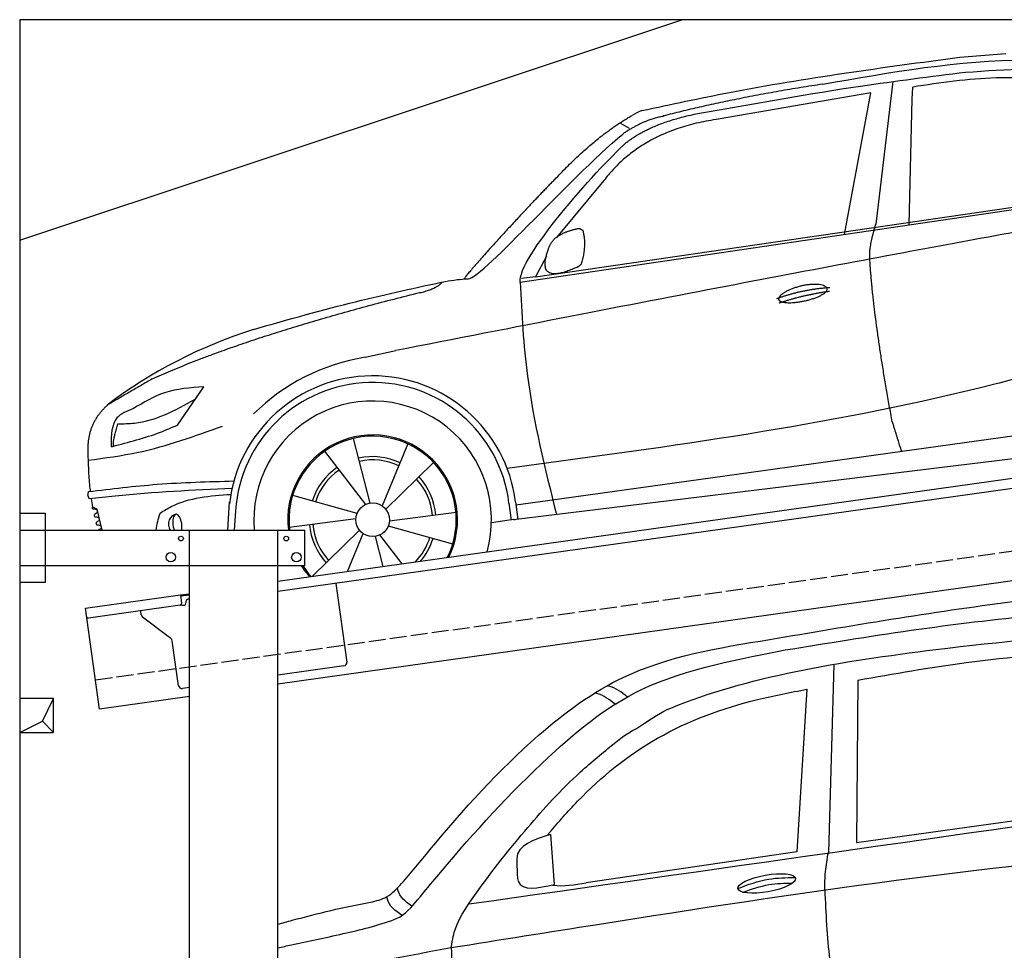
# Model space of a CAD drawing. Extents: x 524 to 6324, y 265 to 5290.
# Tile 2 of 3: x 524 to 3424, y 2548 to 5290. Entities that reach past the tile are written whole.
import ezdxf

# ---------------------------------------------------------------- set-up
doc = ezdxf.new("R2010")
doc.units = 0
doc.header["$LTSCALE"] = 10
doc.header["$MEASUREMENT"] = 0
doc.linetypes.add('GEN3', pattern=[6.25, 5, -1.25])
doc.layers.get('0').update_dxf_attribs({"linetype": 'CONTINUOUS'})
for name, color, linetype in [('3', 6, 'GEN3'), ('BREAKTHROUGH', 1, 'CONTINUOUS'), ('CAR', 1, 'CONTINUOUS')]:
    doc.layers.add(name, color=color, linetype=linetype)
doc.layers.add('AM_0', color=7, linetype='CONTINUOUS', lineweight=30)

# ---------------------------------------------------------------- blocks, each defined once
blk = doc.blocks.new('car_150_')
at = {"layer": 'CAR'}
for p, q in [((6993.7, 5277.2), (7129.2, 5288.8)), ((6796.4, 5203.8), (6750.1, 4783)), ((6731.9, 5170.4), (6283.3, 5089.2)), ((6657.9, 4752.4), (6731.9, 5170.4)), ((6853.7, 5152.6), (6855.4, 5188)), ((6848, 4782.8), (6853.7, 5152.6)), ((5993.7, 5075.5), (6021.3, 5060)), ((5703.5, 4603.8), (7806, 4931.3)), ((5748.6, 4619.9), (7887.1, 4949.3)), ((5948.1, 4905.6), (5809.7, 4736.5)), ((5780.5, 4681.2), (5748.6, 4619.9)), ((5748.6, 4619.9), (5707.7, 4614.5)), ((5249.2, 4379.1), (5338.8, 4399.4)), ((4697.5, 4174.8), (4774.2, 4288.5)), ((7646, 4233.7), (5761.2, 3956.2)), ((5689.3, 3904.2), (7721.3, 4169.7)), ((5267.2, 3949.5), (5216.9, 4139.6)), ((5377, 4125.1), (5302.6, 3941.6)), ((5131.5, 4101.3), (5253.2, 3945.1)), ((5313.4, 3931.7), (5452.9, 4070.3)), ((5734.4, 4063.7), (5670.2, 4054.4)), ((4848.5, 3866.9), (4853.3, 3950.1)), ((5228.7, 3918.3), (5038.9, 3969.8)), ((5676.1, 3953), (5682.6, 3903)), ((5695.3, 3956.7), (5702.3, 3904.6)), ((5761.2, 3956.2), (5696.7, 3946.7)), ((4463, 3925.5), (4449.3, 3931.7)), ((4478.1, 3864), (4463, 3925.5)), ((4871, 3924.2), (4867.7, 3867.1)), ((5520.5, 3924.4), (5324.3, 3897.1)), ((5029.4, 3876.7), (5225.5, 3904)), ((5689.3, 3904.2), (5624.9, 3894.7)), ((5693.6, 3903), (5693.4, 3904.4)), ((5236.4, 3869.4), (5098.3, 3732.1)), ((5201.8, 3747.5), (5247.2, 3859.5)), ((5321.2, 3882.8), (5511, 3831.3)), ((5282.7, 3851.6), (5306.1, 3763)), ((5362.6, 3771.4), (5296.6, 3856))]:
    blk.add_line(p, q, dxfattribs=at)
blk.add_circle((5274.9, 3900.5), 49.6, dxfattribs=at)
for centre, radius, start, end in [((6122, 4949.8), 174.5, 111.2882, 121.9546), ((5356.2, 3104.6), 1422.1, 107.8766, 127.519), ((5347.7, 3787.7), 599.5, 99.4563, 135.2463), ((5274.9, 3900.5), 424.2, 7.6054, 174.1435), ((5274.9, 3900.5), 404.6, 7.4461, 176.652), ((5274.9, 3900.5), 350, 344.7595, 185.4081), ((5274.9, 3900.5), 250, 334.2204, 187.3999), ((5274.9, 3900.5), 246.4, 333.6424, 187.5031), ((5274.9, 3900.5), 186.2, 64.7762, 103.2667), ((5274.9, 3900.5), 176.5, 64.6018, 103.1816), ((5274.9, 3900.5), 186.2, 124.7762, 163.2667), ((5274.9, 3900.5), 176.5, 124.6018, 163.1816), ((5274.9, 3900.5), 176.5, 4.6018, 43.1816), ((5274.9, 3900.5), 186.2, 4.7762, 43.2667), ((5274.9, 3900.5), 176.5, 184.6018, 223.1816), ((5274.9, 3900.5), 186.2, 184.7762, 223.2667), ((5274.9, 3900.5), 176.5, 315.6124, 343.1816), ((5274.9, 3900.5), 186.2, 319.3932, 343.2667), ((5274.9, 3900.5), 250, 213.2019, 222.6786), ((5274.9, 3900.5), 246.4, 213.7482, 223.2566), ((5274.9, 3900.5), 350, 217.4387, 217.626)]:
    blk.add_arc(centre, radius, start, end, dxfattribs=at)
for centre, major_axis, ratio, start_param, end_param in [((4699.7, 3882.5), (4.4, -29.4), 0.870747, 3.078863, 5.190641), ((4699.8, 3882.5), (-4.4, 29.6), 0.439627, 4.05108, 8.39242), ((4699.7, 3882.6), (4.4, -29.5), 0.784824, 3.019947, 3.143719)]:
    blk.add_ellipse(centre, major_axis=major_axis, ratio=ratio, start_param=start_param, end_param=end_param, dxfattribs=at)
for points in [[(6058.7, 5112.4), (6315.6, 5167.8), (6993.6, 5277.2)], [(6590.3, 5194.3), (7191.5, 5270.3), (7389.2, 5264.7)], [(7010.2, 5233), (7365.4, 5231.9), (7863.2, 4999)], [(6252.1, 5110.1), (6701.9, 5189.7), (7011, 5233.1)], [(7280.4, 5213.4), (7100.8, 5216.9), (6855.4, 5188)], [(5483, 4604.3), (5518.2, 4610.1), (5547.5, 4613)], [(5703.5, 4603.8), (5727.7, 4327.2), (5815.9, 3920.7)], [(7654.8, 4478.5), (7099.9, 4313.4), (5734.4, 4063.7)], [(4774.2, 4288.5), (4659.3, 4269.8), (4567.9, 4222.9)], [(4521.8, 4177.7), (4571.6, 4179.9), (4749.3, 4251.6)], [(4567.9, 4222.9), (4519.6, 4194.8), (4502.9, 4113.4)], [(4435.2, 4069.4), (4583.3, 4094.2), (4831, 4173.4)], [(4506.8, 4110.9), (4647.6, 4153.7), (4697.5, 4174.8)], [(4502.9, 4113.4), (4503.1, 4110.8), (4506.8, 4110.9)], [(4437.7, 3977.1), (4639.7, 4000.1), (4865.6, 4011.8)], [(4439.9, 3955.5), (4435.9, 3967.1), (4437.7, 3977.1)], [(4860.2, 3989.6), (4515.7, 3964.4), (4439.9, 3955.5)], [(4648.5, 3915.5), (4682.8, 3935.6), (4856.8, 3972.2)], [(4452, 3925), (4450.8, 3925.8), (4449.5, 3930), (4449.3, 3931.7)], [(4455.1, 3908.2), (4458.1, 3913), (4464.2, 3915.7), (4462.2, 3923.2), (4452, 3925)], [(4457.8, 3901.6), (4456.6, 3902.4), (4455.3, 3906.6), (4455.1, 3908.2)], [(4461, 3884.9), (4463.9, 3889.5), (4470, 3892.3), (4467.9, 3899.7), (4457.8, 3901.6)], [(4463.7, 3878.2), (4462.5, 3879), (4461.2, 3883.2), (4461, 3884.9)]]:
    blk.add_spline(points, degree=3, dxfattribs=at)
for points, degree in [([(6590.3, 5194.3), (6342.2, 5155.3), (6121.6, 5097.1)], 2), ([(6013, 5017.6), (6096.2, 5083.6), (6251.3, 5110.3)], 2), ([(5803.2, 4907.4), (5922.7, 5036.5), (6029.7, 5097.9)], 2), ([(6284.4, 5088.8), (6061.8, 5056.7), (5948.1, 4905.6)], 2), ([(6123.2, 5096.2), (6065.8, 5086.5), (6002.6, 5043)], 2), ([(5547.5, 4613), (5577.3, 4598.4), (5843.2, 4907.6), (6002.6, 5043)], 3), ([(5703.8, 4603.3), (5695, 4674.1), (5922.8, 4934.4), (6013, 5017.6)], 3), ([(5803.2, 4907.4), (5732.5, 4835), (5644.3, 4736.7), (5532.9, 4612.6), (5539.4, 4612.3)], 4), ([(7979.4, 4899), (7725, 4888.3), (5338.8, 4399.4)], 2), ([(5837.6, 4753), (5865, 4763.1), (5877.9, 4763.9)], 2), ([(5877.9, 4763.9), (5884.9, 4758.8), (5887.3, 4759.1)], 2), ([(5883.9, 4659.5), (5901.1, 4713.7), (5887.3, 4759.1)], 2), ([(6732.8, 4687.3), (6731.1, 4718.4), (6750.1, 4783)], 2), ([(5785.9, 4700), (5794.1, 4735.6), (5837.6, 4753)], 2), ([(5871.8, 4649.8), (5747.2, 4591.7), (5785.9, 4700)], 2), ([(6803, 4201), (6743.7, 4508.9), (6732.8, 4687.3)], 2), ([(5871.8, 4649.8), (5877.4, 4652.5), (5883.9, 4659.5)], 2), ([(4919.6, 4458.1), (5131.9, 4523.6), (5319.2, 4569), (5483, 4604.3)], 3), ([(5399.6, 4569.1), (5453.7, 4579.5), (5474.4, 4601.9)], 2), ([(6460.2, 4561.7), (6532.3, 4589.4), (6615.8, 4595.9)], 2), ([(6467.2, 4548.7), (6538.3, 4574), (6615.5, 4584.7)], 2), ([(4622.5, 4310.5), (4903.3, 4440.5), (5399.6, 4569.1)], 2), ([(4622.5, 4310.5), (4492.9, 4233.7)], 1), ([(4492.9, 4233.7), (4430.6, 4178.8), (4434.3, 4093)], 2), ([(4521.8, 4177.7), (4507.9, 4132), (4508.6, 4113.8)], 2), ([(6803, 4201), (6822.6, 4138.3), (6831.4, 4112.8)], 2), ([(4508.6, 4113.8), (4511.9, 4114.1), (4510.2, 4111.7)], 2), ([(4445.5, 3956.2), (4446.7, 3948), (4448, 3939.9), (4449.3, 3931.7)], 3), ([(4637.5, 3865.3), (4639.1, 3881.6), (4643.8, 3898.6), (4648.5, 3915.5)], 3)]:
    blk.add_open_spline(points, degree=degree, dxfattribs=at)
for points, degree, knots in [([(6465.7, 4559.3), (6463.6, 4567.3), (6482, 4586.6), (6560.8, 4618.6), (6657.6, 4599.5), (6576.9, 4555.6), (6492.9, 4543.8), (6467.7, 4551.3), (6465.7, 4559.3)], 5, [0, 0, 0, 0, 0, 0, 0.300106, 0.500106, 0.700106, 1, 1, 1, 1, 1, 1]), ([(4434.3, 4093), (4435.5, 4060.6), (4436.9, 4022.1), (4441.6, 3983.8), (4442.4, 3977.7)], 3, [0, 0, 0, 0, 97.108013, 115.616313, 115.616313, 115.616313, 115.616313]), ([(4467.9, 3864), (4468.3, 3864.8), (4470.3, 3867.4), (4478.3, 3867.4), (4474, 3879.3), (4467.4, 3878.6), (4463.7, 3878.2)], 3, [2.682731, 2.682731, 2.682731, 2.682731, 5.656821, 12.3267, 20.012637, 30.346325, 30.346325, 30.346325, 30.346325])]:
    blk.add_open_spline(points, degree=degree, knots=knots, dxfattribs=at)
blk = doc.blocks.new('CAR_EG')
at = {"layer": 'CAR'}
for p, q in [((33784.9, 2644.9), (33768.8, 2090.9)), ((33855.2, 2598.7), (33852.2, 2120.1)), ((33705.9, 2571.9), (33676, 2092.9)), ((33852.2, 2120.1), (34567.6, 2220.6)), ((32950.4, 2144.1), (32961.3, 1996.3)), ((33676, 2092.9), (33055.3, 2001.9)), ((32851.3, 2067.7), (32852.3, 2023.4))]:
    blk.add_line(p, q, dxfattribs=at)
blk.add_ellipse((33587.4, 1999.8), major_axis=(-85, -15.3), ratio=0.28676, dxfattribs=at)
for points, knots in [([(33596.2, 2718.6), (33833.8, 2759.2), (34248.6, 2830.2), (34671.7, 2869.7), (34851.8, 2870.2)], [0, 0, 0, 0, 724.09838, 1264.268143, 1264.268143, 1264.268143, 1264.268143]), ([(33641.3, 2687.7), (33888.6, 2727.9), (34289.4, 2793.1), (34696.2, 2808.8), (34851.8, 2807)], [0, 0, 0, 0, 750.99467, 1217.35525, 1217.35525, 1217.35525, 1217.35525]), ([(33203.6, 2456.4), (33274.2, 2503.5), (33505.2, 2604.9), (34003.4, 2687.4), (34469.5, 2730.1), (34567.3, 2738.8)], [0, 0, 0, 0, 57.768711, 889.406275, 1467.79431, 1467.79431, 1467.79431, 1467.79431]), ([(32511.9, 1999.5), (32540.7, 2032.1), (32664.8, 2185.7), (32868.8, 2412.1), (33192.2, 2651), (33443.2, 2694.1), (33596.2, 2718.6)], [50.344413, 50.344413, 50.344413, 50.344413, 177.37825, 645.222843, 958.928175, 1403.607995, 1403.607995, 1403.607995, 1403.607995]), ([(32539, 1928.3), (32594.1, 1993.3), (32717.5, 2142.3), (32922, 2364), (33233.9, 2614.9), (33520.5, 2663.7), (33641.3, 2687.7)], [50.344413, 50.344413, 50.344413, 50.344413, 177.37825, 645.222843, 958.928175, 1403.607995, 1403.607995, 1403.607995, 1403.607995]), ([(32657.7, 1810.8), (32662.7, 1837.8), (32671, 1881.3), (32747.8, 1998.5), (32864.2, 2144.7), (32997.2, 2295.2), (33118.4, 2396.8), (33172.1, 2440.2), (33203.6, 2456.4)], [0, 0, 0, 0, 49.530978, 151.975748, 416.614123, 642.731173, 769.0417, 862.873828, 862.873828, 862.873828, 862.873828]), ([(32657.7, 1810.8), (32801.3, 1833.7), (33529.6, 1949.8), (34261.4, 2059.7), (34851.8, 2102.1)], [0, 0, 0, 0, 436.512598, 2212.794207, 2212.794207, 2212.794207, 2212.794207]), ([(33517.4, 1974), (33542.6, 1983.3), (33589.9, 1999.4), (33639.9, 2000.6), (33663.2, 2000.9)], [14.4466, 14.4466, 14.4466, 14.4466, 94.349912, 163.782287, 163.782287, 163.782287, 163.782287]), ([(32147.1, 1879.7), (32161.4, 1883.6), (32253.2, 1908.3), (32340.9, 1930.5), (32419.9, 1944.5)], [480.055163, 480.055163, 480.055163, 480.055163, 524.621583, 765.993096, 765.993096, 765.993096, 765.993096]), ([(32147.1, 1810.2), (32160.6, 1813.1), (32224.9, 1826.6), (32326.6, 1848.2), (32457.9, 1879.4), (32514.8, 1903.7), (32539, 1928.3)], [490.628989, 490.628989, 490.628989, 490.628989, 533.213795, 695.201858, 838.866463, 874.591058, 874.591058, 874.591058, 874.591058])]:
    blk.add_open_spline(points, degree=3, knots=knots, dxfattribs=at)
for points in [[(33855.2, 2598.7), (34175.2, 2650.7), (34559.8, 2688)], [(33176.9, 2549.1), (33122, 2581.2), (33118.4, 2582)], [(32947, 2148.7), (33030.2, 2241.9), (33265.6, 2427.5), (33559.7, 2541.7), (33705.9, 2571.9)], [(33140.6, 2528.1), (33086.7, 2559.9), (33082.7, 2560.9)], [(32950.4, 2144.1), (32851.2, 2072.7), (32851.3, 2067.7)], [(33758.1, 1980.9), (33760.4, 2034.3), (33768.8, 2090.9)], [(32852.3, 2023.4), (32855.7, 2006.5), (32961.3, 1996.3)], [(33502.5, 1985.1), (33592.8, 2012.4), (33670.5, 2017.1)], [(32419.9, 1944.5), (32467.7, 1960.5), (32511.9, 1999.5)], [(32542.2, 1932.5), (32501.2, 1980.1), (32500.2, 1986.4)], [(33758.1, 1980.9), (33772.8, 1774.5), (33798, 1614.9)], [(32512.5, 1905.7), (32470.2, 1953.7), (32469.2, 1960)], [(32657.7, 1810.8), (32679.3, 1596.1), (32711.4, 1460.7)]]:
    blk.add_spline(points, degree=3, dxfattribs=at)
for points in [[(32710, 1939.3), (33423.9, 2040.7), (34137.9, 2142.1), (34851.8, 2243.5)], [(32947, 2148.7), (32945, 2146.1), (32942.9, 2143.6), (32940.9, 2141.1)], [(32957.3, 1994.6), (32988.8, 1990.5), (33022.1, 1996.2), (33055.3, 2001.9)], [(32147.1, 1692.4), (32311.6, 1747.3), (32484.7, 1779), (32657.7, 1810.8)]]:
    blk.add_open_spline(points, degree=3, dxfattribs=at)

msp = doc.modelspace()

# ---------------------------------------------------------------- linework, layer by layer
for p, q in [((5824.1, 5290), (524.1, 5290)), ((524.1, 5290), (524.1, 440)), ((524.1, 4640), (2474.1, 5290)), ((1284.1, 3635.2), (3762.9, 3983.6)), ((3770.1, 3954.3), (1284.1, 3604.9)), ((524.1, 3836.2), (599.1, 3836.2)), ((599.1, 3836.2), (599.1, 3631.2)), ((524.1, 3786.2), (1364.1, 3786.2)), ((1024.1, 2266.2), (1024.1, 3786.2)), ((1284.1, 446.2), (1284.1, 3786.2)), ((1364.1, 3681.2), (1364.1, 3786.2)), ((3988.8, 3712.4), (1284.1, 3332.2)), ((1364.1, 3681.2), (524.1, 3681.2)), ((599.1, 3631.2), (524.1, 3631.2)), ((1454.8, 3628.9), (1487.4, 3397.2)), ((997.6, 3594.9), (1024.1, 3598.6)), ((717.8, 3555.6), (997.6, 3594.9)), ((997.6, 3594.9), (1001.1, 3570.2)), ((1024.1, 3594.6), (998.2, 3591)), ((1013.6, 3570.9), (1013.5, 3571.9)), ((1022, 3583.2), (1024.1, 3583.5)), ((759.6, 3258.5), (717.8, 3555.6)), ((996.8, 3564.5), (727, 3526.6)), ((882.1, 3536.4), (880.5, 3548.2)), ((1004.4, 3564.6), (1009.3, 3565.3)), ((969.7, 3466.7), (886, 3529.8)), ((992.3, 3327.6), (973.6, 3460.1)), ((1478.9, 3385.9), (1284.1, 3358.5)), ((1024.1, 3321.9), (1003.5, 3319.1)), ((1024.1, 3295.7), (759.6, 3258.5))]:
    msp.add_line(p, q)
for centre, radius in [((999.1, 3761.2), 7), ((1309.1, 3761.2), 7), ((969.1, 3706.2), 14), ((1339.1, 3706.2), 14)]:
    msp.add_circle(centre, radius)
for centre, radius, start, end in [((996.1, 3569.5), 5, 278, 8), ((1008.6, 3570.2), 5, 278, 8), ((1023.4, 3573.3), 10, 98, 188), ((1003.7, 3569.5), 5, 221.2367, 278), ((726.3, 3531.5), 5, 188, 278), ((892, 3537.8), 10, 188, 233), ((963.7, 3458.7), 10, 8, 53), ((1477.5, 3395.8), 10, 278, 8), ((1002.2, 3329), 10, 188, 278)]:
    msp.add_arc(centre, radius, start, end)
at = {"layer": '3'}
msp.add_line((747.5, 3344.7), (5754.9, 4048.4), dxfattribs=at)
at = {"layer": 'BREAKTHROUGH'}
for p, q in [((591.5, 3223), (624.1, 3290)), ((524.1, 3190), (591.5, 3223)), ((591.2, 3222.8), (624.1, 3190))]:
    msp.add_line(p, q, dxfattribs=at)
msp.add_lwpolyline([(624.1, 3290), (524.1, 3290), (524.1, 3190), (624.1, 3190)], close=True, dxfattribs=at)

# ---------------------------------------------------------------- block references
at = {"layer": 'AM_0', "rotation": 359.5505213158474}
msp.add_blockref('car_150_', (-3741.7, -42.6), dxfattribs=at)
at = {"layer": 'AM_0'}
msp.add_blockref('CAR_EG', (-30863, 745.1), dxfattribs=at)

doc.saveas('drawing.dxf')
